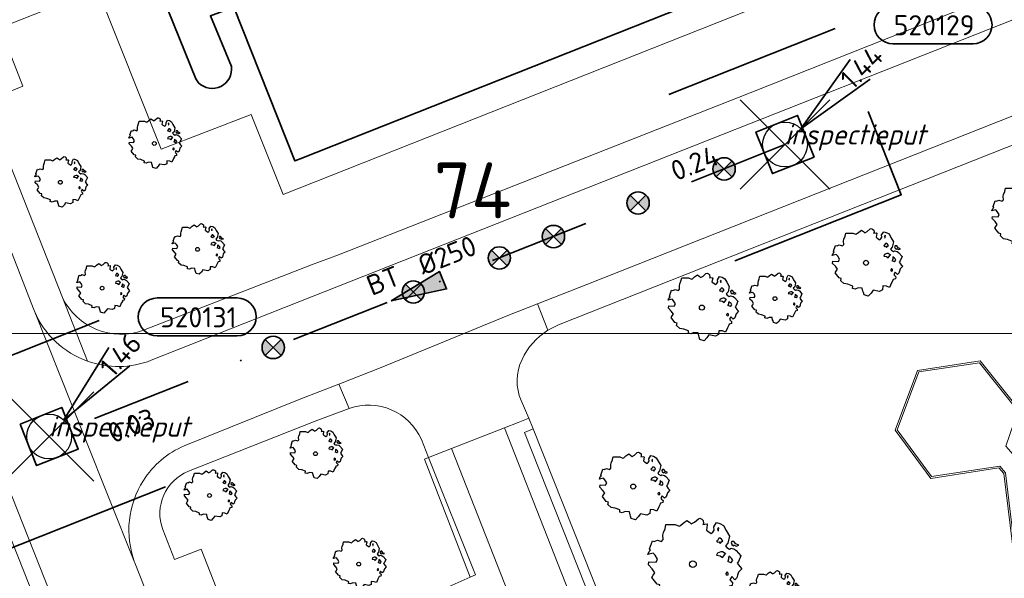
# Model space of a CAD drawing. Header units: metres. Extents: x 152391 to 157968, y 462336 to 467280.
# Tile 186 of 256: x 154706 to 154772, y 464675 to 464713. Entities that reach past the tile are written whole.
import ezdxf
from ezdxf.enums import TextEntityAlignment as Align

# ---------------------------------------------------------------- set-up
doc = ezdxf.new("R2010")
doc.units = ezdxf.units.M
doc.header["$LTSCALE"] = 0.75
doc.header["$PDMODE"] = 3
doc.header["$PDSIZE"] = 3
doc.linetypes.add('RI-VWA_BETON', pattern=[19, 9, -5, 0, -5])
doc.layers.get('0').update_dxf_attribs({"lineweight": 25})
doc.layers.get('defpoints').update_dxf_attribs({"lineweight": 25})
for name, color, linetype, lineweight in [('B-GV-GR-BOOM-S', 252, 'Continuous', 25), ('B-WE-GR-GROENVOORZIENING-GV', 251, 'Continuous', 18), ('B-WE-GR-HAAG-GV', 251, 'Continuous', 13), ('B-WE-IE-TERREINAFSCHEIDING_KUNSTMATIG_MUUR-GV', 251, 'Continuous', 18), ('B-WE-OG-BEBOUWING-GV', 6, 'Continuous', 35), ('B-WE-OG-TERREIN_CULTUURSCHEIDING-GV', 251, 'Continuous', 18), ('B-WE-OG-TERREIN_ONBEGROEID-GV', 251, 'Continuous', 18), ('B-WE-VH-VERHARDING_BETONSTRAATSTEEN-GV', 251, 'Continuous', 18), ('B-WE-VH-VERHARDING_TEGEL-GV', 251, 'Continuous', 18), ('N-OI-RI-T50', 130, 'Continuous', 50), ('N-OI-RI-VWA_PUTNUMMER-S @ 0.75', 36, 'Continuous', 35), ('N-OI-RI-VWA_RIOOLPUT_INSPECTIEPUT-S', 36, 'Continuous', 35), ('N-OI-RI-VWA_STROOMRICHTING-S @ 0.75', 36, 'Continuous', 35), ('N-OI-RI-VWA_TRANSPORTLEIDING_BETON_250-G', 36, 'RI-VWA_BETON', 35), ('N-RO-KG-GRENS_WERK-G', 7, 'XX-WERKGRENS', 35)]:
    doc.layers.add(name, color=color, linetype=linetype, lineweight=lineweight)
doc.layers.add('inspectieput', color=7, linetype='Continuous', plot=False)
doc.layers.add('N-OI-RI-VRIJVERVAL_HULPSTUK-S', color=210, linetype='Continuous', lineweight=35, plot=False)
doc.layers.add('X-XX-AL-TEKENBLAD_HULPLIJN-G', color=7, linetype='Continuous', lineweight=18, plot=False)
doc.styles.add('NLCS-ISO', font='isocpeur.ttf')
doc.styles.add('NLCS-ISO-M750-T18_CURSIEF', font='NLCS-ISO.ttf', dxfattribs={"oblique": 15, "height": 1.35})
doc.styles.add('NLCS-ISO-M750-T50', font='NLCS-ISO.ttf', dxfattribs={"height": 3.75})
doc.linetypes.add('XX-WERKGRENS', pattern='A,0,[137,NLCS.SHX,S=0.1,R=0,X=-1.1,Y=-1.35],-6', length=6)

# ---------------------------------------------------------------- blocks, each defined once
blk = doc.blocks.new('*U106')
at = {"ltscale": 0.1}
blk.add_hatch(color=256, dxfattribs=at).paths.add_polyline_path([(-2.5, 0), (2.5, -0.833), (2.5, 0.833)])
at = {"ltscale": 0.1, "flags": 128}
blk.add_lwpolyline([(-2.5, 0), (2.5, -0.833), (2.5, 0.833)], close=True, dxfattribs=at)
at = {"ltscale": 0.1, "style": 'NLCS-ISO'}
for tag, p in [('MAT', (-1, 0.5)), ('BOBL', (-26.039, -3.24))]:
    blk.add_attdef(tag, text='', height=1.8, dxfattribs=at).set_placement(p, align=Align.BOTTOM_RIGHT)
for tag, p in [('DIA', (1, 0.5)), ('BOBR', (25.093, -0.009))]:
    blk.add_attdef(tag, text='', height=1.8, dxfattribs=at).set_placement(p, align=Align.BOTTOM_LEFT)
at = {"layer": 'defpoints', "ltscale": 0.1, "style": 'NLCS-ISO', "flags": 1}
blk.add_attdef('JVA', text='', height=1.8, dxfattribs=at).set_placement((0, -1), align=Align.TOP_CENTER)
blk = doc.blocks.new('B-SRI-PUT_VWA-SO')
at = {"flags": 128}
blk.add_lwpolyline([(-2, 2), (2, 2), (2, -2), (-2, -2)], close=True, dxfattribs=at)
at = {"lineweight": -3, "flags": 128}
blk.add_lwpolyline([(2, -2), (2, 2), (-2, 2), (-2, -2)], close=True, dxfattribs=at)
at = {"lineweight": -3}
blk.add_circle((0, 0), 2, dxfattribs=at)
blk = doc.blocks.new('*U256')
for q in [(5.33, 7.962), (7.209, 6.313)]:
    blk.add_line((1.32, 1.503), q)
blk.add_lwpolyline([(16.81, 12.391), (9.652, 12.391, 1), (9.652, 9.007), (16.81, 9.007, 1)], format="xyb", close=True)
at = {"ltscale": 0.1, "style": 'NLCS-ISO'}
blk.add_attdef('PUTHGT', text='', height=1.8, rotation=48.70453, dxfattribs=at).set_placement((5.026, 5.764), align=Align.MIDDLE_LEFT)
blk.add_attdef('PUTNR', text='', height=1.8, dxfattribs=at).set_placement((13.333, 10.667), align=Align.MIDDLE_CENTER)
blk = doc.blocks.new('*U178')
for q in [(5.834, 7.601), (7.601, 5.834)]:
    blk.add_line((1.414, 1.414), q)
blk.add_lwpolyline([(16.81, 12.391), (9.652, 12.391, 1), (9.652, 9.007), (16.81, 9.007, 1)], format="xyb", close=True)
at = {"ltscale": 0.1, "style": 'NLCS-ISO'}
blk.add_attdef('PUTHGT', text='', height=1.8, rotation=45, dxfattribs=at).set_placement((5.388, 5.428), align=Align.MIDDLE_LEFT)
blk.add_attdef('PUTNR', text='', height=1.8, dxfattribs=at).set_placement((13.333, 10.667), align=Align.MIDDLE_CENTER)
blk = doc.blocks.new('wg')
at = {"layer": 'N-RO-KG-GRENS_WERK-G', "ltscale": 0.5, "flags": 128}
blk.add_lwpolyline([(6, 6), (-6, 6), (-6, -6), (6, -6)], dxfattribs=at)
blk = doc.blocks.new('SRI-HULP')
h = blk.add_hatch(color=256)
h.dxf.hatch_style = 1
h.paths.add_polyline_path([(-0.707, 0.707, 0.198912), (-1, 0, 0.198912), (-0.707, -0.707), (0, 0)])
h = blk.add_hatch(color=256)
h.dxf.hatch_style = 1
h.paths.add_polyline_path([(1, 0, 0.198912), (0.707, 0.707), (0, 0), (0.707, -0.707, 0.198912)])
for p, q in [((-0.707, 0.707), (0.707, -0.707)), ((-0.707, -0.707), (0.707, 0.707))]:
    blk.add_line(p, q)
blk.add_circle((0, 0), 1)
blk = doc.blocks.new('ACMAP_ANN_TEMPLATE_type knoop')
at = {"layer": 'defpoints', "style": 'NLCS-ISO-M750-T18_CURSIEF', "oblique": 15}
blk.add_attdef('type_knoop', (0, 0), '', height=1.35, dxfattribs=at)
blk = doc.blocks.new('SGR-BOOM_21_30')
at = {"linetype": 'Continuous'}
for p, q in [((-1.109, 1.187), (-1.051, 1.335)), ((-1.051, 1.335), (-1.016, 1.499)), ((-1.016, 1.499), (-0.668, 1.499)), ((-0.668, 1.499), (-0.516, 1.433)), ((-0.516, 1.433), (-0.47, 1.45)), ((-0.47, 1.45), (-0.365, 1.548)), ((-0.365, 1.548), (-0.226, 1.647)), ((-0.226, 1.647), (-0.133, 1.581)), ((-0.133, 1.581), (-0.063, 1.515)), ((-0.063, 1.515), (0.065, 1.581)), ((0.065, 1.581), (0.205, 1.712)), ((0.205, 1.712), (0.263, 1.729)), ((0.263, 1.729), (0.333, 1.696)), ((0.333, 1.696), (0.391, 1.647)), ((0.402, 1.532), (0.379, 1.499)), ((0.379, 1.499), (0.53, 1.515)), ((0.391, 1.647), (0.402, 1.532)), ((0.542, 1.483), (0.507, 1.285)), ((0.53, 1.515), (0.542, 1.483)), ((0.786, 1.4), (0.891, 1.565)), ((0.798, 1.285), (0.786, 1.4)), ((0.891, 1.565), (1.019, 1.532)), ((0.972, 1.368), (0.926, 1.335)), ((0.926, 1.335), (0.949, 1.253)), ((0.961, 1.269), (0.972, 1.368)), ((1.019, 1.532), (1.158, 1.45)), ((1.158, 1.45), (1.251, 1.269)), ((-1.633, 0.579), (-1.528, 0.875)), ((-1.528, 0.875), (-1.458, 0.858)), ((-1.458, 0.858), (-1.342, 0.908)), ((-1.342, 0.908), (-1.179, 0.858)), ((-1.179, 0.858), (-1.121, 0.924)), ((-1.133, 1.088), (-1.109, 1.187)), ((-1.121, 0.924), (-1.133, 1.088)), ((0.507, 1.285), (0.565, 1.236)), ((0.565, 1.236), (0.693, 1.154)), ((0.693, 1.154), (0.751, 1.203)), ((0.751, 1.203), (0.798, 1.285)), ((0.937, 0.908), (0.891, 0.875)), ((0.891, 0.875), (0.926, 0.825)), ((0.926, 0.825), (0.984, 0.842)), ((0.972, 0.973), (0.937, 0.908)), ((0.949, 1.253), (0.961, 1.236)), ((1.03, 0.973), (0.972, 0.973)), ((0.984, 0.842), (1.03, 0.776)), ((1.077, 0.94), (1.03, 0.973)), ((1.03, 0.776), (1.077, 0.842)), ((1.124, 0.875), (1.077, 0.94)), ((1.077, 0.842), (1.124, 0.875)), ((1.321, 0.793), (1.228, 0.694)), ((1.228, 0.694), (1.275, 0.628)), ((1.251, 1.269), (1.379, 1.055)), ((1.379, 1.055), (1.321, 0.793)), ((1.472, 0.858), (1.438, 0.809)), ((1.438, 0.809), (1.461, 0.743)), ((1.461, 0.743), (1.531, 0.694)), ((1.542, 0.858), (1.472, 0.858)), ((1.531, 0.727), (1.635, 0.678)), ((1.531, 0.694), (1.542, 0.727)), ((1.624, 0.76), (1.542, 0.858)), ((1.728, 0.71), (1.624, 0.76)), ((1.635, 0.678), (1.728, 0.71)), ((-1.703, 0.365), (-1.656, 0.48)), ((-1.493, 0.415), (-1.703, 0.365)), ((-1.679, -0.029), (-1.668, 0.086)), ((-1.668, 0.086), (-1.389, 0.07)), ((-1.656, 0.48), (-1.598, 0.53)), ((-1.598, 0.53), (-1.633, 0.579)), ((-1.423, 0.333), (-1.493, 0.415)), ((-1.33, 0.185), (-1.423, 0.333)), ((-1.389, 0.07), (-1.33, 0.185)), ((0.926, 0.415), (0.891, 0.333)), ((0.891, 0.333), (1.03, 0.316)), ((1.054, 0.464), (0.926, 0.415)), ((1.03, 0.316), (1.112, 0.251)), ((1.112, 0.464), (1.054, 0.464)), ((1.217, 0.398), (1.112, 0.464)), ((1.112, 0.251), (1.205, 0.365)), ((1.205, 0.365), (1.24, 0.415)), ((1.275, 0.628), (1.379, 0.563)), ((1.344, 0.185), (1.31, 0.103)), ((1.434, 0.049), (1.31, 0.103)), ((1.356, 0.3), (1.344, 0.234)), ((1.344, 0.234), (1.344, 0.185)), ((1.426, 0.234), (1.356, 0.3)), ((1.379, 0.563), (1.438, 0.595)), ((1.472, 0.201), (1.426, 0.234)), ((1.434, 0.049), (1.507, 0.136)), ((1.438, 0.595), (1.565, 0.563)), ((1.507, 0.136), (1.472, 0.201)), ((1.565, 0.563), (1.635, 0.513)), ((1.635, 0.513), (1.81, 0.316)), ((1.717, 0.103), (1.67, 0.037)), ((1.67, 0.037), (1.763, -0.094)), ((1.81, 0.316), (1.717, 0.103)), ((-1.54, -0.177), (-1.679, -0.029)), ((-1.551, -0.505), (-1.493, -0.423)), ((-1.354, -0.752), (-1.551, -0.505)), ((-1.435, -0.324), (-1.54, -0.177)), ((-1.493, -0.423), (-1.435, -0.324)), ((1.286, -0.292), (1.24, -0.357)), ((1.24, -0.357), (1.251, -0.423)), ((1.263, -0.423), (1.333, -0.407)), ((1.333, -0.341), (1.286, -0.292)), ((1.333, -0.407), (1.333, -0.341)), ((1.461, -0.472), (1.391, -0.587)), ((1.391, -0.587), (1.426, -0.637)), ((1.426, -0.637), (1.496, -0.702)), ((1.577, -0.587), (1.461, -0.472)), ((1.658, -0.522), (1.577, -0.587)), ((1.682, -0.423), (1.658, -0.522)), ((1.717, -0.308), (1.682, -0.423)), ((1.845, -0.177), (1.717, -0.308)), ((1.763, -0.094), (1.845, -0.177)), ((-1.249, -0.784), (-1.354, -0.752)), ((-1.272, -0.899), (-1.249, -0.784)), ((-1.109, -1.047), (-1.272, -0.899)), ((-0.912, -1.08), (-1.109, -1.047)), ((-0.668, -1.179), (-0.912, -1.08)), ((-0.679, -1.294), (-0.668, -1.179)), ((-0.551, -1.326), (-0.679, -1.294)), ((-0.4, -1.261), (-0.551, -1.326)), ((-0.191, -1.277), (-0.4, -1.261)), ((-0.156, -1.425), (-0.191, -1.277)), ((0.844, -1.162), (0.833, -1.359)), ((1.03, -1.179), (0.844, -1.162)), ((1.182, -1.244), (1.03, -1.179)), ((1.286, -1.014), (1.182, -1.244)), ((1.356, -0.883), (1.286, -1.014)), ((1.368, -0.834), (1.356, -0.883)), ((1.484, -0.801), (1.368, -0.834)), ((1.496, -0.702), (1.484, -0.801)), ((-0.133, -1.491), (-0.156, -1.425)), ((-0.098, -1.606), (-0.133, -1.491)), ((0.112, -1.671), (-0.098, -1.606)), ((0.251, -1.524), (0.112, -1.671)), ((0.356, -1.376), (0.251, -1.524)), ((0.682, -1.441), (0.356, -1.376)), ((0.833, -1.359), (0.682, -1.441))]:
    blk.add_line(p, q, dxfattribs=at)
blk.add_circle((0, 0), 0.126, dxfattribs=at)
blk = doc.blocks.new('SGR-BOOM_31_50')
at = {"linetype": 'Continuous'}
for p, q in [((-1.402, 1.78), (-1.355, 1.999)), ((-1.355, 1.999), (-0.89, 1.999)), ((-0.89, 1.999), (-0.688, 1.911)), ((-0.626, 1.933), (-0.487, 2.064)), ((-0.487, 2.064), (-0.301, 2.196)), ((-0.301, 2.196), (-0.177, 2.108)), ((-0.177, 2.108), (-0.084, 2.02)), ((-0.084, 2.02), (0.087, 2.108)), ((0.087, 2.108), (0.273, 2.283)), ((0.273, 2.283), (0.351, 2.305)), ((0.351, 2.305), (0.444, 2.261)), ((0.444, 2.261), (0.521, 2.196)), ((0.537, 2.042), (0.506, 1.999)), ((0.506, 1.999), (0.707, 2.02)), ((0.521, 2.196), (0.537, 2.042)), ((0.707, 2.02), (0.723, 1.977)), ((1.048, 1.867), (1.188, 2.086)), ((1.188, 2.086), (1.358, 2.042)), ((1.358, 2.042), (1.545, 1.933)), ((-1.51, 1.451), (-1.479, 1.582)), ((-1.495, 1.232), (-1.51, 1.451)), ((-1.479, 1.582), (-1.402, 1.78)), ((-0.688, 1.911), (-0.626, 1.933)), ((0.723, 1.977), (0.676, 1.714)), ((0.676, 1.714), (0.754, 1.648)), ((0.754, 1.648), (0.924, 1.539)), ((0.924, 1.539), (1.002, 1.604)), ((1.002, 1.604), (1.064, 1.714)), ((1.064, 1.714), (1.048, 1.867)), ((1.296, 1.823), (1.234, 1.78)), ((1.234, 1.78), (1.265, 1.67)), ((1.265, 1.67), (1.281, 1.648)), ((1.281, 1.692), (1.296, 1.823)), ((1.545, 1.933), (1.669, 1.692)), ((1.669, 1.692), (1.839, 1.407)), ((1.839, 1.407), (1.762, 1.057)), ((-2.208, 0.641), (-2.131, 0.706)), ((-2.177, 0.772), (-2.038, 1.166)), ((-2.131, 0.706), (-2.177, 0.772)), ((-2.038, 1.166), (-1.944, 1.144)), ((-1.944, 1.144), (-1.789, 1.21)), ((-1.789, 1.21), (-1.572, 1.144)), ((-1.572, 1.144), (-1.495, 1.232)), ((1.25, 1.21), (1.188, 1.166)), ((1.188, 1.166), (1.234, 1.101)), ((1.234, 1.101), (1.312, 1.122)), ((1.296, 1.298), (1.25, 1.21)), ((1.374, 1.298), (1.296, 1.298)), ((1.312, 1.122), (1.374, 1.035)), ((1.436, 1.254), (1.374, 1.298)), ((1.374, 1.035), (1.436, 1.122)), ((1.498, 1.166), (1.436, 1.254)), ((1.436, 1.122), (1.498, 1.166)), ((1.762, 1.057), (1.638, 0.925)), ((1.638, 0.925), (1.7, 0.838)), ((1.7, 0.838), (1.839, 0.75)), ((1.839, 0.75), (1.917, 0.794)), ((1.963, 1.144), (1.917, 1.079)), ((1.917, 1.079), (1.948, 0.991)), ((1.917, 0.794), (2.087, 0.75)), ((1.948, 0.991), (2.041, 0.925)), ((2.056, 1.144), (1.963, 1.144)), ((2.041, 0.969), (2.18, 0.903)), ((2.041, 0.925), (2.056, 0.969)), ((2.165, 1.013), (2.056, 1.144)), ((2.087, 0.75), (2.18, 0.684)), ((2.304, 0.947), (2.165, 1.013)), ((2.18, 0.903), (2.304, 0.947)), ((2.18, 0.684), (2.413, 0.422)), ((-2.27, 0.487), (-2.208, 0.641)), ((-1.991, 0.553), (-2.27, 0.487)), ((-2.239, -0.038), (-2.224, 0.115)), ((-2.224, 0.115), (-1.851, 0.093)), ((-1.898, 0.444), (-1.991, 0.553)), ((-1.774, 0.246), (-1.898, 0.444)), ((-1.851, 0.093), (-1.774, 0.246)), ((1.234, 0.553), (1.188, 0.444)), ((1.188, 0.444), (1.374, 0.422)), ((1.405, 0.619), (1.234, 0.553)), ((1.374, 0.422), (1.483, 0.334)), ((1.483, 0.619), (1.405, 0.619)), ((1.622, 0.531), (1.483, 0.619)), ((1.483, 0.334), (1.607, 0.487)), ((1.607, 0.487), (1.653, 0.553)), ((1.793, 0.246), (1.746, 0.137)), ((1.911, 0.065), (1.746, 0.137)), ((1.808, 0.4), (1.793, 0.312)), ((1.793, 0.312), (1.793, 0.246)), ((1.901, 0.312), (1.808, 0.4)), ((1.963, 0.268), (1.901, 0.312)), ((1.911, 0.065), (2.01, 0.181)), ((2.01, 0.181), (1.963, 0.268)), ((2.289, 0.137), (2.227, 0.049)), ((2.227, 0.049), (2.351, -0.126)), ((2.413, 0.422), (2.289, 0.137)), ((-2.053, -0.235), (-2.239, -0.038)), ((-2.069, -0.673), (-1.991, -0.564)), ((-1.913, -0.433), (-2.053, -0.235)), ((-1.991, -0.564), (-1.913, -0.433)), ((1.715, -0.389), (1.653, -0.476)), ((1.653, -0.476), (1.669, -0.564)), ((1.684, -0.564), (1.777, -0.542)), ((1.777, -0.454), (1.715, -0.389)), ((1.777, -0.542), (1.777, -0.454)), ((1.948, -0.63), (1.855, -0.783)), ((2.103, -0.783), (1.948, -0.63)), ((2.242, -0.564), (2.211, -0.695)), ((2.289, -0.411), (2.242, -0.564)), ((2.459, -0.235), (2.289, -0.411)), ((2.351, -0.126), (2.459, -0.235)), ((-1.805, -1.002), (-2.069, -0.673)), ((-1.665, -1.046), (-1.805, -1.002)), ((-1.696, -1.199), (-1.665, -1.046)), ((-1.479, -1.396), (-1.696, -1.199)), ((1.808, -1.177), (1.715, -1.352)), ((1.824, -1.112), (1.808, -1.177)), ((1.979, -1.068), (1.824, -1.112)), ((1.855, -0.783), (1.901, -0.849)), ((1.901, -0.849), (1.994, -0.936)), ((1.994, -0.936), (1.979, -1.068)), ((2.211, -0.695), (2.103, -0.783)), ((-1.216, -1.44), (-1.479, -1.396)), ((-0.89, -1.571), (-1.216, -1.44)), ((-0.906, -1.725), (-0.89, -1.571)), ((-0.735, -1.769), (-0.906, -1.725)), ((-0.533, -1.681), (-0.735, -1.769)), ((-0.254, -1.703), (-0.533, -1.681)), ((-0.208, -1.9), (-0.254, -1.703)), ((-0.177, -1.988), (-0.208, -1.9)), ((0.475, -1.834), (0.335, -2.031)), ((0.909, -1.922), (0.475, -1.834)), ((1.11, -1.812), (0.909, -1.922)), ((1.126, -1.55), (1.11, -1.812)), ((1.374, -1.571), (1.126, -1.55)), ((1.576, -1.659), (1.374, -1.571)), ((1.715, -1.352), (1.576, -1.659)), ((-0.13, -2.141), (-0.177, -1.988)), ((0.149, -2.229), (-0.13, -2.141)), ((0.335, -2.031), (0.149, -2.229))]:
    blk.add_line(p, q, dxfattribs=at)
blk.add_circle((0, 0), 0.169, dxfattribs=at)
blk = doc.blocks.new('SGR-BOOM_50_100')
at = {"linetype": 'Continuous'}
for p, q in [((-1.869, 2.373), (-1.807, 2.665)), ((-1.807, 2.665), (-1.187, 2.665)), ((-1.187, 2.665), (-0.918, 2.548)), ((-0.835, 2.577), (-0.649, 2.752)), ((-0.649, 2.752), (-0.401, 2.928)), ((-0.401, 2.928), (-0.236, 2.811)), ((-0.236, 2.811), (-0.112, 2.694)), ((-0.112, 2.694), (0.116, 2.811)), ((0.116, 2.811), (0.364, 3.044)), ((0.364, 3.044), (0.467, 3.074)), ((0.467, 3.074), (0.591, 3.015)), ((0.591, 3.015), (0.695, 2.928)), ((0.715, 2.723), (0.674, 2.665)), ((0.674, 2.665), (0.943, 2.694)), ((0.695, 2.928), (0.715, 2.723)), ((0.943, 2.694), (0.964, 2.636)), ((1.398, 2.49), (1.584, 2.782)), ((1.584, 2.782), (1.811, 2.723)), ((1.811, 2.723), (2.059, 2.577)), ((-2.014, 1.935), (-1.972, 2.11)), ((-1.972, 2.11), (-1.869, 2.373)), ((-0.918, 2.548), (-0.835, 2.577)), ((0.964, 2.636), (0.902, 2.285)), ((0.902, 2.285), (1.005, 2.198)), ((1.005, 2.198), (1.232, 2.052)), ((1.232, 2.052), (1.336, 2.139)), ((1.336, 2.139), (1.418, 2.285)), ((1.418, 2.285), (1.398, 2.49)), ((1.729, 2.431), (1.646, 2.373)), ((1.646, 2.373), (1.687, 2.227)), ((1.687, 2.227), (1.708, 2.198)), ((1.708, 2.256), (1.729, 2.431)), ((2.059, 2.577), (2.225, 2.256)), ((2.225, 2.256), (2.452, 1.876)), ((-2.903, 1.029), (-2.717, 1.555)), ((-2.717, 1.555), (-2.593, 1.526)), ((-2.593, 1.526), (-2.386, 1.613)), ((-2.386, 1.613), (-2.096, 1.526)), ((-2.096, 1.526), (-1.993, 1.643)), ((-1.993, 1.643), (-2.014, 1.935)), ((1.667, 1.613), (1.584, 1.555)), ((1.584, 1.555), (1.646, 1.467)), ((1.646, 1.467), (1.749, 1.497)), ((1.729, 1.73), (1.667, 1.613)), ((1.832, 1.73), (1.729, 1.73)), ((1.749, 1.497), (1.832, 1.38)), ((1.915, 1.672), (1.832, 1.73)), ((1.832, 1.38), (1.915, 1.497)), ((1.997, 1.555), (1.915, 1.672)), ((1.915, 1.497), (1.997, 1.555)), ((2.349, 1.409), (2.183, 1.234)), ((2.452, 1.876), (2.349, 1.409)), ((2.618, 1.526), (2.556, 1.438)), ((2.556, 1.438), (2.597, 1.321)), ((2.597, 1.321), (2.721, 1.234)), ((2.742, 1.526), (2.618, 1.526)), ((2.886, 1.351), (2.742, 1.526)), ((3.072, 1.263), (2.886, 1.351)), ((-3.027, 0.65), (-2.944, 0.854)), ((-2.655, 0.737), (-3.027, 0.65)), ((-2.944, 0.854), (-2.841, 0.942)), ((-2.841, 0.942), (-2.903, 1.029)), ((-2.531, 0.591), (-2.655, 0.737)), ((1.646, 0.737), (1.584, 0.591)), ((1.873, 0.825), (1.646, 0.737)), ((1.977, 0.825), (1.873, 0.825)), ((2.163, 0.708), (1.977, 0.825)), ((2.142, 0.65), (2.204, 0.737)), ((2.183, 1.234), (2.266, 1.117)), ((2.266, 1.117), (2.452, 1)), ((2.452, 1), (2.556, 1.059)), ((2.556, 1.059), (2.783, 1)), ((2.721, 1.292), (2.907, 1.205)), ((2.721, 1.234), (2.742, 1.292)), ((2.783, 1), (2.907, 0.913)), ((2.907, 1.205), (3.072, 1.263)), ((2.907, 0.913), (3.217, 0.562)), ((-2.985, -0.051), (-2.965, 0.153)), ((-2.965, 0.153), (-2.469, 0.124)), ((-2.365, 0.329), (-2.531, 0.591)), ((-2.469, 0.124), (-2.365, 0.329)), ((1.584, 0.591), (1.832, 0.562)), ((1.832, 0.562), (1.977, 0.445)), ((1.977, 0.445), (2.142, 0.65)), ((2.39, 0.329), (2.328, 0.183)), ((2.549, 0.087), (2.328, 0.183)), ((2.411, 0.533), (2.39, 0.416)), ((2.39, 0.416), (2.39, 0.329)), ((2.535, 0.416), (2.411, 0.533)), ((2.618, 0.358), (2.535, 0.416)), ((2.549, 0.087), (2.68, 0.241)), ((2.68, 0.241), (2.618, 0.358)), ((3.052, 0.183), (2.969, 0.066)), ((2.969, 0.066), (3.135, -0.168)), ((3.217, 0.562), (3.052, 0.183)), ((-2.737, -0.314), (-2.985, -0.051)), ((-2.551, -0.577), (-2.737, -0.314)), ((-2.655, -0.752), (-2.551, -0.577)), ((2.287, -0.518), (2.204, -0.635)), ((2.204, -0.635), (2.225, -0.752)), ((2.37, -0.606), (2.287, -0.518)), ((2.37, -0.723), (2.37, -0.606)), ((3.052, -0.548), (2.99, -0.752)), ((3.279, -0.314), (3.052, -0.548)), ((3.135, -0.168), (3.279, -0.314)), ((-2.758, -0.898), (-2.655, -0.752)), ((-2.407, -1.336), (-2.758, -0.898)), ((2.245, -0.752), (2.37, -0.723)), ((2.597, -0.84), (2.473, -1.044)), ((2.473, -1.044), (2.535, -1.132)), ((2.535, -1.132), (2.659, -1.248)), ((2.804, -1.044), (2.597, -0.84)), ((2.659, -1.248), (2.638, -1.424)), ((2.948, -0.927), (2.804, -1.044)), ((2.99, -0.752), (2.948, -0.927)), ((-2.22, -1.394), (-2.407, -1.336)), ((-2.262, -1.599), (-2.22, -1.394)), ((-1.972, -1.862), (-2.262, -1.599)), ((-1.621, -1.92), (-1.972, -1.862)), ((-1.187, -2.095), (-1.621, -1.92)), ((2.287, -1.803), (2.101, -2.212)), ((2.411, -1.57), (2.287, -1.803)), ((2.432, -1.482), (2.411, -1.57)), ((2.638, -1.424), (2.432, -1.482)), ((-1.207, -2.3), (-1.187, -2.095)), ((-0.98, -2.358), (-1.207, -2.3)), ((-0.711, -2.241), (-0.98, -2.358)), ((-0.339, -2.271), (-0.711, -2.241)), ((-0.277, -2.533), (-0.339, -2.271)), ((-0.236, -2.65), (-0.277, -2.533)), ((0.633, -2.446), (0.447, -2.709)), ((1.212, -2.563), (0.633, -2.446)), ((1.48, -2.417), (1.212, -2.563)), ((1.501, -2.066), (1.48, -2.417)), ((1.832, -2.095), (1.501, -2.066)), ((2.101, -2.212), (1.832, -2.095)), ((-0.174, -2.855), (-0.236, -2.65)), ((0.199, -2.971), (-0.174, -2.855)), ((0.447, -2.709), (0.199, -2.971))]:
    blk.add_line(p, q, dxfattribs=at)
blk.add_circle((0, 0), 0.225, dxfattribs=at)

msp = doc.modelspace()

# ---------------------------------------------------------------- linework, layer by layer
at = {"layer": 'B-WE-GR-GROENVOORZIENING-GV'}
msp.add_lwpolyline([(154739.926, 464591.677), (154740.932, 464592.091), (154738.613, 464597.963), (154727.864, 464625.184), (154705.259, 464682.418), (154703.914, 464685.825), (154702.872, 464685.39)], close=True, dxfattribs=at)
at = {"layer": 'B-WE-GR-HAAG-GV'}
msp.add_lwpolyline([(154739.926, 464591.677), (154740.932, 464592.091), (154738.613, 464597.963), (154727.864, 464625.184), (154705.259, 464682.418), (154703.914, 464685.825), (154702.872, 464685.39)], close=True, dxfattribs=at)
at = {"layer": 'B-WE-IE-TERREINAFSCHEIDING_KUNSTMATIG_MUUR-GV'}
for points in [[(154773.36, 464686.59), (154770.85, 464689.72), (154766.65, 464689.09), (154765.16, 464685.08), (154767.55, 464681.85), (154772.11, 464682.55), (154772.43, 464682.17), (154773.29, 464675.24)], [(154772.54, 464682.21), (154772.16, 464682.67), (154767.6, 464681.97), (154765.29, 464685.1), (154766.73, 464688.99), (154770.8, 464689.6), (154773.31, 464686.47)]]:
    msp.add_lwpolyline(points, dxfattribs=at)
at = {"layer": 'B-WE-OG-BEBOUWING-GV'}
for points in [[(154720.666, 464709.469), (154719.259, 464712.86), (154720.835, 464713.441), (154724.927, 464703.127), (154725.266, 464703.261), (154782.315, 464725.892), (154779.345, 464733.378), (154778.269, 464736.092), (154780.471, 464736.961), (154778.867, 464740.913)], [(154776.638, 464740.156), (154778.224, 464736.206), (154727.468, 464716.072), (154726.801, 464717.743), (154726.706, 464717.981), (154726.511, 464717.903), (154725.259, 464721.042), (154724.005, 464720.542), (154722.518, 464724.266), (154718.794, 464722.78), (154718.301, 464724.015), (154715.571, 464722.926), (154717.117, 464719.014), (154716.764, 464718.874), (154717.569, 464716.934), (154715.28, 464716.056), (154718.276, 464708.628), (154718.471, 464708.374)]]:
    msp.add_lwpolyline(points, dxfattribs=at)
msp.add_lwpolyline([(154718.471, 464708.374, 0.722151), (154720.666, 464709.469)], format="xyb", dxfattribs=at)
at = {"layer": 'B-WE-OG-TERREIN_CULTUURSCHEIDING-GV'}
for points in [[(154718.471, 464708.374), (154718.276, 464708.628), (154715.28, 464716.056), (154711.682, 464714.639), (154715.959, 464703.928), (154721.992, 464706.235), (154724.145, 464700.88), (154766.08, 464717.516), (154783.908, 464724.588), (154783.245, 464726.261), (154782.315, 464725.892), (154725.266, 464703.261)], [(154714.778, 464691.777), (154726.04, 464696.167), (154727.853, 464696.834), (154755.426, 464707.701), (154798.241, 464724.712)], [(154766.08, 464717.516), (154724.145, 464700.88), (154721.992, 464706.235), (154715.959, 464703.928), (154711.682, 464714.639), (154705.134, 464712.061), (154706.687, 464708.138), (154704.732, 464707.364), (154704.13, 464707.125), (154709.335, 464693.98)], [(154725.266, 464703.261), (154724.927, 464703.127), (154720.835, 464713.441), (154719.259, 464712.86), (154720.666, 464709.469)], [(154740.086, 464687.066), (154740.595, 464685.874), (154740.9, 464685.159), (154751.526, 464658.399), (154766.146, 464664.188), (154779.13, 464669.349), (154789.645, 464673.501), (154776.906, 464705.721), (154742.585, 464692.133)], [(154728.55, 464686.523), (154726.274, 464685.672), (154717.783, 464682.322)], [(154716.065, 464678.416), (154716.858, 464676.401), (154718.633, 464677.101), (154720.659, 464671.963), (154718.884, 464671.263), (154739.727, 464618.302), (154742.581, 464619.41), (154744.258, 464620.061), (154725.477, 464667.854), (154735.631, 464671.844), (154735.263, 464672.775), (154734.65, 464674.323), (154736.673, 464675.22), (154733.618, 464683.143), (154733.885, 464683.247), (154733.404, 464684.458)]]:
    msp.add_lwpolyline(points, dxfattribs=at)
for points in [[(154720.666, 464709.469, -0.722151), (154718.471, 464708.374)], [(154709.335, 464693.98, 0.384207), (154714.778, 464691.777)], [(154742.585, 464692.133, 0.043424), (154741.878, 464691.774)], [(154741.878, 464691.774, 0.147606), (154740.144, 464689.815)], [(154740.144, 464689.815, 0.216082), (154740.086, 464687.066)], [(154733.404, 464684.458, 0.395315), (154728.55, 464686.523)], [(154717.783, 464682.322, 0.407128), (154716.065, 464678.416)]]:
    msp.add_lwpolyline(points, format="xyb", dxfattribs=at)
for points in [[(154777.45, 464683.93), (154776.96, 464682.77), (154778.96, 464680.27), (154777.36, 464676.05), (154773.29, 464675.24), (154772.43, 464682.17), (154772.11, 464682.55), (154767.55, 464681.85), (154765.16, 464685.08), (154766.65, 464689.09), (154770.85, 464689.72), (154773.36, 464686.59), (154776.18, 464687.03), (154777.81, 464684.97)], [(154693.358, 464681.414), (154720.007, 464613.467), (154721.54, 464609.558), (154727.929, 464593.444), (154727.933, 464593.435), (154730.215, 464587.677), (154739.926, 464591.677), (154702.872, 464685.39)]]:
    msp.add_lwpolyline(points, close=True, dxfattribs=at)
at = {"layer": 'B-WE-OG-TERREIN_ONBEGROEID-GV'}
msp.add_lwpolyline([(154773.4, 464686.43), (154773.31, 464686.47), (154770.8, 464689.6), (154766.73, 464688.99), (154765.29, 464685.1), (154767.6, 464681.97), (154772.16, 464682.67), (154772.54, 464682.21), (154773.38, 464675.37), (154777.28, 464676.15), (154778.83, 464680.25), (154776.862, 464682.707), (154776.79, 464682.66), (154774.32, 464682.01), (154772.58, 464684)], close=True, dxfattribs=at)
at = {"layer": 'B-WE-VH-VERHARDING_BETONSTRAATSTEEN-GV'}
for points in [[(154738.958, 464613.414), (154714.197, 464676.189), (154714.179, 464676.238), (154710.821, 464684.641), (154707.461, 464693.055), (154707.399, 464693.206), (154703.935, 464702.089), (154702.26, 464706.385), (154701.272, 464708.918), (154686.326, 464747.255), (154681.183, 464759.881), (154681.118, 464760.04), (154681.116, 464760.047), (154677.029, 464770.076), (154672.24, 464768.17)], [(154671.356, 464767.913), (154674.12, 464760.86), (154674.85, 464758.98), (154680.584, 464745.343), (154703.412, 464687.105), (154703.914, 464685.825), (154705.259, 464682.418), (154727.864, 464625.184), (154738.613, 464597.963), (154744.199, 464600.146), (154741.394, 464607.245), (154738.958, 464613.414)], [(154846.597, 464741.698), (154800.804, 464723.585), (154715.295, 464689.762)], [(154717.504, 464684.037), (154725.323, 464687.173), (154727.859, 464688.167), (154730.696, 464689.278), (154739.201, 464692.758), (154741.179, 464693.543), (154744.48, 464694.853), (154802.9, 464718.01), (154842.834, 464733.84), (154854.737, 464738.494)], [(154741.878, 464691.774), (154741.179, 464693.543), (154739.201, 464692.758), (154730.696, 464689.278), (154727.859, 464688.167), (154728.55, 464686.523)], [(154707.461, 464693.055), (154710.821, 464684.641), (154714.179, 464676.238)], [(154733.404, 464684.458), (154733.885, 464683.247), (154735.426, 464683.85), (154738.965, 464685.234), (154739.896, 464685.598), (154740.455, 464685.817), (154740.595, 464685.874), (154740.086, 464687.066)]]:
    msp.add_lwpolyline(points, dxfattribs=at)
for points in [[(154711.03, 464689.703, -0.20937), (154707.461, 464693.055)], [(154740.144, 464689.815, -0.147606), (154741.878, 464691.774)], [(154740.086, 464687.066, -0.216082), (154740.144, 464689.815)], [(154715.295, 464689.762, -0.180775), (154711.03, 464689.703)], [(154728.55, 464686.523, -0.395315), (154733.404, 464684.458)], [(154714.767, 464681.703, -0.149262), (154717.504, 464684.037)], [(154714.179, 464676.238, -0.235328), (154714.767, 464681.703)]]:
    msp.add_lwpolyline(points, format="xyb", dxfattribs=at)
msp.add_lwpolyline([(154759.915, 464631.924), (154751.402, 464653.587), (154738.965, 464685.234), (154735.426, 464683.85), (154756.381, 464630.527)], close=True, dxfattribs=at)
at = {"layer": 'B-WE-VH-VERHARDING_TEGEL-GV'}
for points in [[(154704.732, 464707.364), (154703.735, 464709.879), (154703.183, 464711.271), (154702.31, 464713.472), (154687.414, 464751.301), (154683.542, 464760.822), (154681.183, 464759.881), (154686.326, 464747.255), (154701.272, 464708.918), (154702.26, 464706.385), (154703.935, 464702.089), (154707.399, 464693.206), (154707.461, 464693.055)], [(154715.295, 464689.762), (154800.804, 464723.585), (154846.597, 464741.698)], [(154845.112, 464732.499), (154851.434, 464734.996), (154855.119, 464736.507), (154855.472, 464736.646), (154854.737, 464738.494), (154842.834, 464733.84), (154802.9, 464718.01), (154744.48, 464694.853), (154741.179, 464693.543), (154741.878, 464691.774)], [(154742.585, 464692.133), (154776.906, 464705.721), (154778.327, 464706.284), (154801.726, 464715.291), (154803.63, 464716.076), (154805.529, 464716.863), (154809.511, 464718.437), (154845.112, 464732.499)], [(154800.096, 464725.454), (154798.241, 464724.712), (154755.426, 464707.701), (154727.853, 464696.834), (154726.04, 464696.167), (154714.778, 464691.777)], [(154711.03, 464689.703), (154709.335, 464693.98), (154704.13, 464707.125), (154704.732, 464707.364)], [(154709.335, 464693.98), (154711.03, 464689.703)], [(154717.783, 464682.322), (154726.274, 464685.672), (154728.55, 464686.523), (154727.859, 464688.167), (154725.323, 464687.173), (154717.504, 464684.037)], [(154748.976, 464594.583), (154747.067, 464599.475), (154743.67, 464608.183), (154742.088, 464612.237), (154742.064, 464612.299), (154741.271, 464614.331), (154740.545, 464616.192), (154743.106, 464617.193), (154743.211, 464617.234), (154743.403, 464617.309), (154742.581, 464619.41), (154739.727, 464618.302), (154718.884, 464671.263), (154720.659, 464671.963), (154718.633, 464677.101), (154716.858, 464676.401), (154716.065, 464678.416)], [(154714.179, 464676.238), (154714.197, 464676.189), (154738.958, 464613.414), (154741.394, 464607.245), (154744.199, 464600.146), (154744.971, 464598.193), (154745.004, 464598.116)]]:
    msp.add_lwpolyline(points, dxfattribs=at)
for points in [[(154707.232, 464715.402), (154702.31, 464713.472), (154703.183, 464711.271), (154703.735, 464709.879), (154704.732, 464707.364), (154706.687, 464708.138), (154705.134, 464712.061), (154711.682, 464714.639), (154715.28, 464716.056), (154714.504, 464717.981), (154707.333, 464715.147)], [(154740.595, 464685.874), (154740.455, 464685.817), (154739.896, 464685.598), (154738.965, 464685.234), (154751.402, 464653.587), (154751.563, 464653.651), (154752.556, 464654.044), (154740.304, 464684.915), (154740.9, 464685.159)], [(154733.885, 464683.247), (154733.618, 464683.143), (154736.673, 464675.22), (154737.016, 464675.372)], [(154754.149, 464629.644), (154755.118, 464630.027), (154753.061, 464635.205), (154753.645, 464635.425), (154755.695, 464630.255), (154756.381, 464630.527), (154735.426, 464683.85), (154733.885, 464683.247), (154737.016, 464675.372), (154736.673, 464675.22), (154734.65, 464674.323), (154735.263, 464672.775), (154738.065, 464673.876), (154738.243, 464673.432), (154738.434, 464673.259), (154738.532, 464673.125), (154738.608, 464672.979), (154738.665, 464672.823), (154738.692, 464672.659), (154738.696, 464672.494), (154738.674, 464672.334), (154739.176, 464671.05), (154738.056, 464670.592)]]:
    msp.add_lwpolyline(points, close=True, dxfattribs=at)
for points in [[(154714.778, 464691.777, -0.384207), (154709.335, 464693.98)], [(154707.461, 464693.055, 0.20937), (154711.03, 464689.703)], [(154741.878, 464691.774, -0.043424), (154742.585, 464692.133)], [(154711.03, 464689.703, 0.180775), (154715.295, 464689.762)], [(154717.504, 464684.037, 0.149262), (154714.767, 464681.703)], [(154716.065, 464678.416, -0.407128), (154717.783, 464682.322)], [(154714.767, 464681.703, 0.235328), (154714.179, 464676.238)]]:
    msp.add_lwpolyline(points, format="xyb", dxfattribs=at)
at = {"layer": 'inspectieput'}
for p in [(154757.77, 464704.23), (154708.45, 464684.65)]:
    msp.add_point(p, dxfattribs=at)
at = {"layer": 'N-OI-RI-VWA_TRANSPORTLEIDING_BETON_250-G'}
msp.add_line((154757.77, 464704.23), (154708.45, 464684.65), dxfattribs=at)
at = {"layer": 'N-RO-KG-GRENS_WERK-G', "ltscale": 0.5, "flags": 128}
for points in [[(154761.133, 464712.021), (154749.979, 464707.593)], [(154754.407, 464696.439), (154765.561, 464700.867), (154763.347, 464706.444)]]:
    msp.add_lwpolyline(points, dxfattribs=at)
at = {"layer": 'X-XX-AL-TEKENBLAD_HULPLIJN-G', "flags": 128}
msp.add_lwpolyline([(154979.956, 464691.572), (154672.455, 464691.572), (154514.955, 464691.572), (154364.955, 464691.572), (154364.955, 464476.322), (154364.955, 464261.072), (154514.955, 464261.072), (154672.455, 464261.072), (154829.956, 464261.072), (154829.956, 464350.582), (154979.956, 464350.582)], close=True, dxfattribs=at)

# ---------------------------------------------------------------- block references
at = {"layer": 'B-GV-GR-BOOM-S', "transparency": 33554559}
for name, p in [('SGR-BOOM_21_30', (154715.5, 464704.3)), ('SGR-BOOM_21_30', (154709.2, 464701.7)), ('SGR-BOOM_31_50', (154773.9, 464699.3)), ('SGR-BOOM_21_30', (154718.4, 464697.2)), ('SGR-BOOM_31_50', (154763.2, 464696.3)), ('SGR-BOOM_21_30', (154712, 464694.6)), ('SGR-BOOM_31_50', (154752.2, 464693.3)), ('SGR-BOOM_21_30', (154757.1, 464693.9)), ('SGR-BOOM_21_30', (154726.3, 464683.5)), ('SGR-BOOM_31_50', (154747.6, 464681.3)), ('SGR-BOOM_21_30', (154719.2, 464680.7)), ('SGR-BOOM_50_100', (154751.6, 464676.1)), ('SGR-BOOM_21_30', (154729.2, 464676.1)), ('SGR-BOOM_21_30', (154757, 464673.937))]:
    msp.add_blockref(name, p, dxfattribs=at)
at = {"layer": 'defpoints'}
for p in [(154757.77, 464704.23), (154708.45, 464684.65)]:
    msp.add_blockref('ACMAP_ANN_TEMPLATE_type knoop', p, dxfattribs=at).add_auto_attribs({'type_knoop': 'inspectieput'})
at = {"layer": 'N-OI-RI-VRIJVERVAL_HULPSTUK-S', "xscale": 0.75, "yscale": 0.75, "zscale": 0.75}
for p in [(154753.688, 464702.594), (154747.922, 464700.312), (154742.25, 464698.062), (154738.625, 464696.625), (154732.859, 464694.344), (154723.469, 464690.625)]:
    msp.add_blockref('SRI-HULP', p, dxfattribs=at)
at = {"layer": 'N-OI-RI-VWA_PUTNUMMER-S @ 0.75', "xscale": 0.75, "yscale": 0.75, "zscale": 0.75}
for name, p, values in [('*U178', (154757.77, 464704.23), {'PUTNR': '520129', 'PUTHGT': '1.44'}), ('*U256', (154708.45, 464684.65), {'PUTNR': '520131', 'PUTHGT': '1.46'})]:
    msp.add_blockref(name, p, dxfattribs=at).add_auto_attribs(values)
at = {"layer": 'N-OI-RI-VWA_RIOOLPUT_INSPECTIEPUT-S', "xscale": 0.75, "yscale": 0.75, "zscale": 0.75}
for p, rotation in [((154757.77, 464704.23), 201.6530374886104), ((154708.45, 464684.65), 21.65303748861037)]:
    msp.add_blockref('B-SRI-PUT_VWA-SO', p, dxfattribs=dict(at, rotation=rotation))
at = {"layer": 'N-OI-RI-VWA_STROOMRICHTING-S @ 0.75', "xscale": 0.75, "yscale": 0.75, "zscale": 0.75, "rotation": 21.65303748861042}
msp.add_blockref('*U106', (154733.11, 464694.44), dxfattribs=at).add_auto_attribs({'MAT': 'BT', 'DIA': '%%c250', 'BOBL': '0.03', 'BOBR': '0.24'})
at = {"layer": 'N-RO-KG-GRENS_WERK-G', "rotation": 21.65303748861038}
msp.add_blockref('wg', (154708.45, 464684.65), dxfattribs=at)

# ---------------------------------------------------------------- texts
at = {"layer": 'N-OI-RI-T50', "style": 'NLCS-ISO-M750-T50'}
msp.add_text('74', height=3.75, dxfattribs=at).set_placement((154734.235, 464699.279))

doc.saveas('drawing.dxf')
